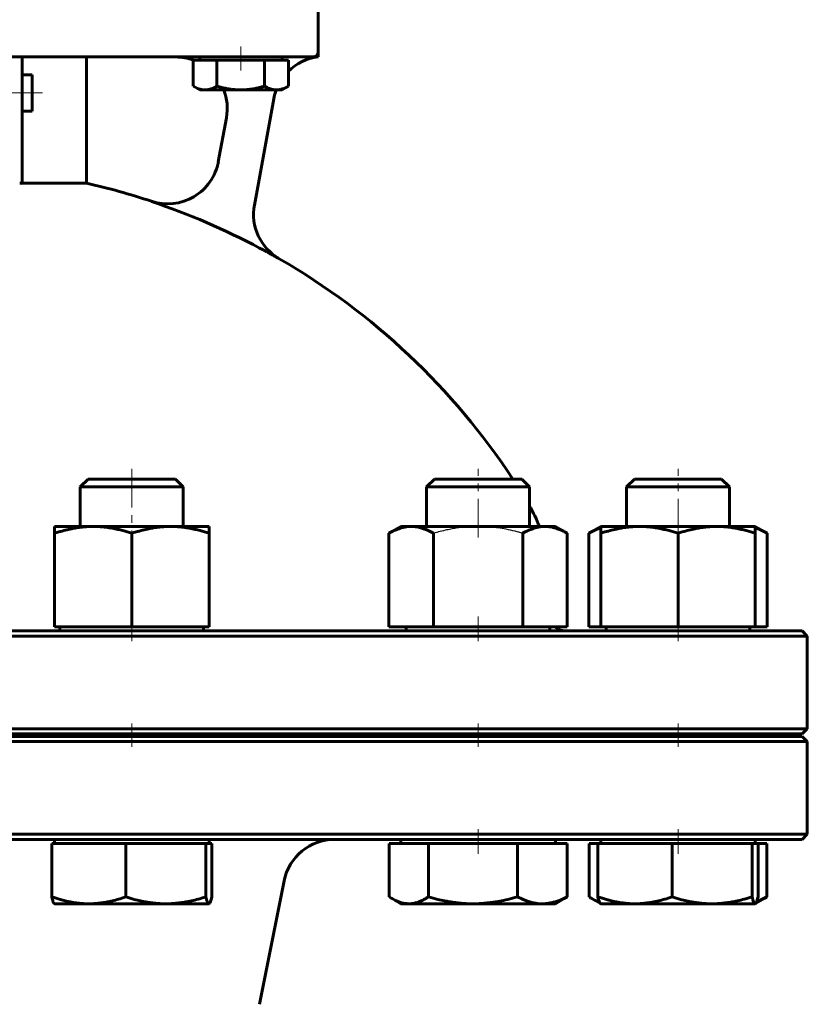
# Model space of a CAD drawing. Header units: millimetres. Extents: x -250 to 250, y -472 to 475.
# Tile 3 of 4: x 17 to 170, y -97 to 94. Entities that reach past the tile are written whole.
import ezdxf

# ---------------------------------------------------------------- set-up
doc = ezdxf.new("R2010")
doc.units = ezdxf.units.MM
for name, pattern in [('K5LT-1', [0]), ('K5LT_AXLED', [12, 7.5, -1.5, 1.5, -1.5]), ('K5LT_BASIC', [0])]:
    doc.linetypes.add(name, pattern=pattern)
doc.layers.add('Системный слой (1)', color=7, linetype='Continuous', true_color=0x6c6c6c)

# ---------------------------------------------------------------- blocks, each defined once
blk = doc.blocks.new('U0')
at = {"layer": 'Системный слой (1)', "color": 143, "linetype": 'K5LT_BASIC', "lineweight": 60, "true_color": 0x33acca}
for p, q in [((-169, -44.5), (0, -44.5)), ((0, -44.5), (169, -44.5))]:
    blk.add_line(p, q, dxfattribs=at)
blk = doc.blocks.new('U1')
at = {"layer": 'Системный слой (1)', "color": 143, "linetype": 'K5LT_BASIC', "lineweight": 60, "true_color": 0x33acca}
for p, q in [((19.5, 83.5), (19.5, 80)), ((19.5, 80), (19.5, 76.5))]:
    blk.add_line(p, q, dxfattribs=at)
blk = doc.blocks.new('U10')
at = {"layer": 'Системный слой (1)', "color": 143, "linetype": 'K5LT_BASIC', "lineweight": 60, "true_color": 0x33acca}
for p, q in [((-169, -65), (0, -65)), ((0, -65), (169, -65))]:
    blk.add_line(p, q, dxfattribs=at)
blk = doc.blocks.new('U11')
at = {"layer": 'Системный слой (1)', "color": 143, "linetype": 'K5LT_BASIC', "lineweight": 60, "true_color": 0x33acca}
for p, q in [((0, -24.5), (-169, -24.5)), ((169, -24.5), (0, -24.5))]:
    blk.add_line(p, q, dxfattribs=at)
blk = doc.blocks.new('U12')
at = {"layer": 'Системный слой (1)', "color": 143, "linetype": 'K5LT_BASIC', "lineweight": 60, "true_color": 0x33acca}
for start, end in [(102.8395, 108.4097), (71.5903, 77.1605), (119.982, 146.6923), (33.3077, 60.018)]:
    blk.add_arc((0, -69.13), 135, start, end, dxfattribs=at)
blk = doc.blocks.new('U15')
at = {"layer": 'Системный слой (1)', "color": 143, "linetype": 'K5LT_BASIC', "lineweight": 60, "true_color": 0x33acca}
for p, q in [((0, -45), (-169, -45)), ((169, -45), (0, -45))]:
    blk.add_line(p, q, dxfattribs=at)
blk = doc.blocks.new('U22')
at = {"layer": 'Системный слой (1)', "color": 143, "linetype": 'K5LT_BASIC', "lineweight": 60, "true_color": 0x33acca}
for start, end in [(70.0499, 90), (349.6441, 21.0996)]:
    blk.add_arc((47.36, 77), 10, start, end, dxfattribs=at)
blk = doc.blocks.new('U23')
at = {"layer": 'Системный слой (1)', "color": 143, "linetype": 'K5LT_BASIC', "lineweight": 60, "true_color": 0x33acca}
for start, end in [(97.0495, 134.3455), (159.364, 169.6441)]:
    blk.add_arc((76.23, 77.08), 10, start, end, dxfattribs=at)
blk = doc.blocks.new('U25')
at = {"layer": 'Системный слой (1)', "color": 143, "linetype": 'K5LT_BASIC', "lineweight": 60, "true_color": 0x33acca}
for p, q in [((160.83, -76.78), (161.49, -76.49)), ((161.49, -76.49), (162.17, -76.16)), ((160.2, -77.01), (160.83, -76.78))]:
    blk.add_line(p, q, dxfattribs=at)
blk = doc.blocks.new('U27')
at = {"layer": 'Системный слой (1)', "color": 143, "linetype": 'K5LT_BASIC', "lineweight": 60, "true_color": 0x33acca}
for p, q in [((101.36, 5), (97.6, 5)), ((114.53, 5), (101.36, 5))]:
    blk.add_line(p, q, dxfattribs=at)
blk = doc.blocks.new('U29')
at = {"layer": 'Системный слой (1)', "color": 143, "linetype": 'K5LT_BASIC', "lineweight": 60, "true_color": 0x33acca}
for p, q in [((127.61, -76.16), (127.8, -76.28)), ((127.8, -76.28), (127.99, -76.4)), ((127.99, -76.4), (128.17, -76.51)), ((128.17, -76.51), (128.68, -76.78)), ((128.68, -76.78), (129.17, -77.01)), ((129.17, -77.01), (129.66, -77.19))]:
    blk.add_line(p, q, dxfattribs=at)
blk = doc.blocks.new('U31')
at = {"layer": 'Системный слой (1)', "color": 143, "linetype": 'K5LT_BASIC', "lineweight": 60, "true_color": 0x33acca}
for p, q in [((144.33, 5), (136.42, 5)), ((153.36, 5), (144.33, 5))]:
    blk.add_line(p, q, dxfattribs=at)
blk = doc.blocks.new('U32')
at = {"layer": 'Системный слой (1)', "color": 143, "linetype": 'K5LT_BASIC', "lineweight": 60, "true_color": 0x33acca}
for p, q in [((160.19, -77.04), (160.36, -76.46)), ((160.36, -76.46), (160.43, -76.16)), ((159.86, -77.5), (159.88, -77.5)), ((159.88, -77.5), (159.9, -77.49)), ((159.9, -77.49), (159.92, -77.48)), ((159.92, -77.48), (160.02, -77.38)), ((160.02, -77.38), (160.19, -77.04))]:
    blk.add_line(p, q, dxfattribs=at)
blk = doc.blocks.new('U34')
at = {"layer": 'Системный слой (1)', "color": 143, "linetype": 'K5LT_BASIC', "lineweight": 60, "true_color": 0x33acca}
for p, q in [((50.76, 81.31), (50.79, 81.3)), ((50.79, 81.3), (51.59, 80.9)), ((51.59, 80.9), (52.33, 80.68)), ((52.33, 80.68), (53.05, 80.6))]:
    blk.add_line(p, q, dxfattribs=at)
blk = doc.blocks.new('U39')
at = {"layer": 'Системный слой (1)', "color": 143, "linetype": 'K5LT_BASIC', "lineweight": 60, "true_color": 0x33acca}
for p, q in [((160.63, -4.76), (159.89, -4.51)), ((161.4, -5.11), (160.63, -4.76)), ((162.21, -5.54), (161.4, -5.11))]:
    blk.add_line(p, q, dxfattribs=at)
blk = doc.blocks.new('U40')
at = {"layer": 'Системный слой (1)', "color": 143, "linetype": 'K5LT_BASIC', "lineweight": 60, "true_color": 0x33acca}
for p, q in [((88.78, -76.16), (88.98, -76.28)), ((88.98, -76.28), (89.16, -76.4)), ((89.16, -76.4), (89.35, -76.51)), ((89.35, -76.51), (90.05, -76.88)), ((90.05, -76.88), (91.14, -77.29)), ((91.14, -77.29), (92.2, -77.48)), ((92.2, -77.48), (92.61, -77.5))]:
    blk.add_line(p, q, dxfattribs=at)
blk = doc.blocks.new('U41')
at = {"layer": 'Системный слой (1)', "color": 143, "linetype": 'K5LT_BASIC', "lineweight": 60, "true_color": 0x33acca}
for p, q in [((31.23, 5), (30.36, 5)), ((47.29, 5), (31.23, 5))]:
    blk.add_line(p, q, dxfattribs=at)
blk = doc.blocks.new('U43')
at = {"layer": 'Системный слой (1)', "color": 143, "linetype": 'K5LT_BASIC', "lineweight": 60, "true_color": 0x33acca}
for p, q in [((54.12, -77.04), (54.29, -76.46)), ((54.29, -76.46), (54.37, -76.16)), ((53.79, -77.5), (53.81, -77.5)), ((53.81, -77.5), (53.83, -77.49)), ((53.83, -77.49), (53.86, -77.48)), ((53.86, -77.48), (53.95, -77.38)), ((53.95, -77.38), (54.12, -77.04))]:
    blk.add_line(p, q, dxfattribs=at)
blk = doc.blocks.new('U44')
at = {"layer": 'Системный слой (1)', "color": 143, "linetype": 'K5LT_BASIC', "lineweight": 60, "true_color": 0x33acca}
for p, q in [((128.38, -5.11), (127.57, -5.54)), ((129.15, -4.76), (128.38, -5.11)), ((129.89, -4.51), (129.15, -4.76))]:
    blk.add_line(p, q, dxfattribs=at)

msp = doc.modelspace()

# ---------------------------------------------------------------- linework, layer by layer
at = {"layer": 'Системный слой (1)', "color": 143, "linetype": 'K5LT_BASIC', "lineweight": 60, "true_color": 0x33acca}
for p, q in [((75, 88), (75, 97)), ((75, 87), (75, 88)), ((10, 87), (17.5, 87)), ((17.5, 87), (25, 87)), ((17.5, 87), (17.5, 73.84)), ((25, 87), (35.95, 87)), ((30, 62.49), (30, 87)), ((35.95, 87), (65, 87)), ((50.76, 86.4), (53.05, 86.4)), ((50.76, 86.4), (50.76, 81.31)), ((52, 86.4), (52, 87)), ((53.05, 86.4), (55.33, 86.4)), ((55.33, 86.4), (59.95, 86.4)), ((55.33, 86.4), (55.33, 81.31)), ((59.95, 86.4), (64.57, 86.4)), ((64.57, 86.4), (64.57, 81.31)), ((64.57, 86.4), (66.9, 86.4)), ((65, 87), (74, 87)), ((66.9, 86.4), (69.24, 86.4)), ((68, 86.4), (68, 87)), ((69.24, 86.4), (69.24, 81.31)), ((17.5, 83.5), (19.5, 83.5)), ((52, 80.6), (50.79, 81.3)), ((53.05, 80.6), (52, 80.6)), ((59.95, 80.6), (53.05, 80.6)), ((66.9, 80.6), (59.95, 80.6)), ((68, 80.6), (66.9, 80.6)), ((68, 80.6), (69.21, 81.3)), ((69.24, 81.31), (69.21, 81.3)), ((62.62, 58.24), (66.39, 78.87)), ((17.5, 76.5), (19.5, 76.5)), ((57.19, 75.2), (55.62, 66.61)), ((17.5, 73.84), (17.5, 62.45)), ((30, 62.49), (17.5, 62.49)), ((67.46, 47.78), (67.46, 47.8)), ((30.36, 5), (28.82, 3.47)), ((47.29, 5), (48.82, 3.47)), ((97.6, 5), (96.07, 3.47)), ((114.53, 5), (116.07, 3.47)), ((136.42, 5), (134.89, 3.47)), ((153.36, 5), (154.89, 3.47)), ((28.82, -4.2), (28.82, 3.47)), ((28.82, 3.47), (29.85, 3.47)), ((29.85, 3.47), (48.82, 3.47)), ((48.82, -4.2), (48.82, 3.47)), ((96.07, 3.47), (100.5, 3.47)), ((96.07, -4.2), (96.07, 3.47)), ((100.5, 3.47), (116.07, 3.47)), ((116.07, -4.2), (116.07, 3.47)), ((134.89, 3.47), (144.22, 3.47)), ((134.89, -4.2), (134.89, 3.47)), ((144.22, 3.47), (154.89, 3.47)), ((154.89, -4.2), (154.89, 3.47)), ((23.82, -4.2), (31.32, -4.2)), ((23.82, -5.54), (23.82, -4.2)), ((23.82, -23.7), (23.82, -5.54)), ((31.32, -4.2), (46.32, -4.2)), ((38.82, -23.7), (38.82, -5.54)), ((46.32, -4.2), (53.82, -4.2)), ((53.82, -4.2), (53.82, -5.54)), ((53.82, -23.7), (53.82, -5.54)), ((91.07, -4.2), (88.75, -5.54)), ((88.75, -23.7), (88.75, -5.54)), ((91.07, -4.2), (93.08, -4.2)), ((93.08, -4.2), (106.07, -4.2)), ((97.41, -23.7), (97.41, -5.54)), ((106.07, -4.2), (119.06, -4.2)), ((114.73, -23.7), (114.73, -5.54)), ((119.06, -4.2), (121.07, -4.2)), ((121.07, -4.2), (123.39, -5.54)), ((123.39, -23.7), (123.39, -5.54)), ((129.89, -4.2), (127.57, -5.54)), ((127.57, -23.7), (127.57, -5.54)), ((129.89, -5.54), (129.89, -4.2)), ((129.89, -4.2), (137.39, -4.2)), ((129.89, -23.7), (129.89, -5.54)), ((137.39, -4.2), (152.39, -4.2)), ((144.89, -23.7), (144.89, -5.54)), ((152.39, -4.2), (159.89, -4.2)), ((159.89, -4.2), (159.89, -5.54)), ((159.89, -4.2), (162.21, -5.54)), ((159.89, -23.7), (159.89, -5.54)), ((162.21, -23.7), (162.21, -5.54)), ((23.82, -23.7), (38.82, -23.7)), ((24.87, -24.5), (24.87, -23.7)), ((38.82, -23.7), (53.82, -23.7)), ((52.77, -24.5), (52.77, -23.7)), ((88.75, -23.7), (97.41, -23.7)), ((92.12, -24.5), (92.12, -23.7)), ((97.41, -23.7), (114.73, -23.7)), ((114.73, -23.7), (123.39, -23.7)), ((120.02, -24.5), (120.02, -23.7)), ((127.57, -23.7), (129.89, -23.7)), ((129.89, -23.7), (144.89, -23.7)), ((130.94, -24.5), (130.94, -23.7)), ((144.89, -23.7), (159.89, -23.7)), ((158.84, -24.5), (158.84, -23.7)), ((159.89, -23.7), (162.21, -23.7)), ((169, -24.5), (170, -25.5)), ((0, -25.5), (170, -25.5)), ((170, -43.5), (170, -25.5)), ((170, -43.5), (0, -43.5)), ((169, -44.5), (170, -43.5)), ((28.82, -45), (28.82, -44.5)), ((48.82, -45), (48.82, -44.5)), ((96.07, -45), (96.07, -44.5)), ((116.07, -45), (116.07, -44.5)), ((120, -45), (120, -44.5)), ((134.89, -45), (134.89, -44.5)), ((154.89, -45), (154.89, -44.5)), ((169, -45), (170, -46)), ((0, -46), (170, -46)), ((170, -64), (170, -46)), ((170, -64), (0, -64)), ((23.82, -65.8), (23.82, -65)), ((53.82, -65.8), (53.82, -65)), ((91.07, -65.8), (91.07, -65)), ((121.07, -65.8), (121.07, -65)), ((129.89, -65.8), (129.89, -65)), ((159.89, -65.8), (159.89, -65)), ((169, -65), (170, -64)), ((23.28, -65.8), (30.48, -65.8)), ((23.28, -65.8), (23.28, -76.16)), ((30.48, -65.8), (37.67, -65.8)), ((37.67, -65.8), (37.67, -76.16)), ((37.67, -65.8), (45.44, -65.8)), ((45.44, -65.8), (53.21, -65.8)), ((53.21, -65.8), (53.79, -65.8)), ((53.21, -65.8), (53.21, -76.16)), ((53.79, -65.8), (54.37, -65.8)), ((54.37, -65.8), (54.37, -76.16)), ((88.78, -65.8), (88.78, -76.16)), ((88.78, -65.8), (92.61, -65.8)), ((92.61, -65.8), (96.43, -65.8)), ((96.43, -65.8), (96.43, -76.16)), ((96.43, -65.8), (105.07, -65.8)), ((105.07, -65.8), (113.71, -65.8)), ((113.71, -65.8), (118.53, -65.8)), ((113.71, -65.8), (113.71, -76.16)), ((118.53, -65.8), (123.35, -65.8)), ((123.35, -65.8), (123.35, -76.16)), ((127.61, -65.8), (127.61, -76.16)), ((127.61, -65.8), (129.35, -65.8)), ((129.35, -65.8), (129.35, -76.16)), ((129.35, -65.8), (136.54, -65.8)), ((136.54, -65.8), (143.74, -65.8)), ((143.74, -65.8), (143.74, -76.16)), ((143.74, -65.8), (151.51, -65.8)), ((151.51, -65.8), (159.28, -65.8)), ((159.28, -65.8), (159.86, -65.8)), ((159.28, -65.8), (159.28, -76.16)), ((159.86, -65.8), (160.43, -65.8)), ((160.43, -65.8), (160.43, -76.16)), ((160.43, -65.8), (162.17, -65.8)), ((162.17, -65.8), (162.17, -76.16)), ((63.59, -97.03), (68.39, -73.04)), ((23.82, -77.5), (23.79, -77.48)), ((30.48, -77.5), (23.82, -77.5)), ((45.44, -77.5), (30.48, -77.5)), ((53.79, -77.5), (45.44, -77.5)), ((53.82, -77.5), (53.79, -77.5)), ((53.82, -77.5), (53.86, -77.48)), ((91.07, -77.5), (89.35, -76.51)), ((92.61, -77.5), (91.07, -77.5)), ((105.07, -77.5), (92.61, -77.5)), ((118.53, -77.5), (105.07, -77.5)), ((121.07, -77.5), (118.53, -77.5)), ((121.07, -77.5), (122.78, -76.51)), ((121.07, -77.5), (121.1, -77.48)), ((129.86, -77.48), (128.17, -76.51)), ((129.89, -77.5), (129.86, -77.48)), ((136.54, -77.5), (129.89, -77.5)), ((151.51, -77.5), (136.54, -77.5)), ((159.86, -77.5), (151.51, -77.5)), ((159.89, -77.5), (159.86, -77.5)), ((159.89, -77.5), (159.92, -77.48)), ((159.92, -77.48), (161.61, -76.51))]:
    msp.add_line(p, q, dxfattribs=at)
at = {"layer": 'Системный слой (1)', "color": 30, "linetype": 'K5LT_AXLED', "lineweight": 18, "true_color": 0xff8000}
for p, q in [((60, 84.4), (60, 89)), ((15.5, 80), (21.5, 80)), ((38.82, 7), (38.82, -6.35)), ((106.07, -6.35), (106.07, 7)), ((144.89, -6.35), (144.89, 7)), ((38.82, -21.7), (38.82, -26.5)), ((106.07, -26.5), (106.07, -21.7)), ((144.89, -26.5), (144.89, -21.7)), ((38.82, -42.5), (38.82, -47)), ((106.07, -47), (106.07, -42.5)), ((144.89, -47), (144.89, -42.5)), ((106.07, -67.8), (106.07, -63)), ((144.89, -67.8), (144.89, -63))]:
    msp.add_line(p, q, dxfattribs=at)
at = {"layer": 'Системный слой (1)', "color": 143, "linetype": 'K5LT_BASIC', "lineweight": 60, "true_color": 0x33acca}
for centre, radius, start, end in [((74, 88), 1, 270, 0), ((45.79, 68.45), 10, 251.5903, 349.6441), ((0, -69.13), 134.95, 61.8717, 71.5875), ((72.46, 56.46), 10, 169.6441, 240.018), ((90, -15.05), 30, 21.2026, 29.6727), ((123, -21.5), 3, 227.1666, 270), ((78.2, -75), 10, 90, 168.6901)]:
    msp.add_arc(centre, radius, start, end, dxfattribs=at)
msp.add_ellipse((0, 22.37), major_axis=(-86.04, 0), ratio=0.475741, start_param=4.507563, end_param=4.512943, dxfattribs=at)
for points, knots in [([(53.05, 80.6), (53.15, 80.6), (53.36, 80.61), (53.66, 80.65), (53.95, 80.71), (54.27, 80.81), (54.63, 80.95), (55, 81.13), (55.24, 81.26), (55.33, 81.31)], [0, 0, 0, 0, 1.481003, 2.862672, 4.151284, 5.363168, 7.112766, 8.832682, 10, 10, 10, 10]), ([(55.33, 81.31), (55.68, 81.22), (56.32, 81.05), (57.21, 80.86), (58, 80.73), (58.76, 80.64), (59.4, 80.61), (59.81, 80.6), (59.95, 80.6)], [0, 0, 0, 0, 1.805686, 3.518388, 5.104019, 6.517599, 8.109369, 9, 9, 9, 9]), ([(59.95, 80.6), (60.16, 80.6), (60.57, 80.61), (61.19, 80.65), (61.77, 80.71), (62.42, 80.81), (63.16, 80.95), (63.9, 81.13), (64.38, 81.26), (64.57, 81.31)], [0, 0, 0, 0, 1.481003, 2.862672, 4.151284, 5.363168, 7.112766, 8.832682, 10, 10, 10, 10]), ([(64.57, 81.31), (64.74, 81.22), (65.07, 81.05), (65.52, 80.86), (65.92, 80.73), (66.3, 80.64), (66.62, 80.61), (66.83, 80.6), (66.9, 80.6)], [0, 0, 0, 0, 1.805686, 3.518388, 5.104019, 6.517599, 8.109369, 9, 9, 9, 9]), ([(66.9, 80.6), (67.01, 80.6), (67.22, 80.61), (67.53, 80.65), (67.82, 80.71), (68.15, 80.81), (68.52, 80.95), (68.9, 81.13), (69.14, 81.26), (69.24, 81.31)], [0, 0, 0, 0, 1.481003, 2.862672, 4.151284, 5.363168, 7.112766, 8.832682, 10, 10, 10, 10]), ([(67.46, 47.78), (67.31, 47.86), (67.04, 48.01), (66.7, 48.2), (66.49, 48.32), (66.29, 48.44), (66.02, 48.58), (65.65, 48.79), (65.34, 48.96), (65.14, 49.07), (64.99, 49.15), (64.85, 49.22), (64.64, 49.34), (64.44, 49.45), (64.23, 49.56), (63.97, 49.7), (63.78, 49.8), (63.62, 49.88)], [0, 0, 0, 0, 2.184695, 3.892004, 4.849671, 5.211616, 6.834814, 8.675886, 10.612087, 11.102865, 11.592739, 12.566319, 13.048452, 14.466233, 15.384678, 15.831877, 18, 18, 18, 18]), ([(31.32, -4.2), (30.95, -4.2), (30.24, -4.22), (29.16, -4.31), (28.14, -4.45), (27.06, -4.65), (25.93, -4.91), (24.82, -5.22), (24.1, -5.45), (23.82, -5.54)], [0, 0, 0, 0, 1.531877, 2.96538, 4.517334, 5.759188, 7.359789, 9.000657, 10, 10, 10, 10]), ([(38.82, -5.54), (38.22, -5.34), (37.3, -5.06), (36.23, -4.79), (35.56, -4.65), (35.01, -4.54), (34.43, -4.44), (33.66, -4.33), (32.76, -4.24), (31.93, -4.2), (31.45, -4.2), (31.32, -4.2)], [0, 0, 0, 0, 2.602595, 4.124625, 5.0353, 5.797479, 6.818312, 7.848264, 9.612839, 11.34935, 12, 12, 12, 12]), ([(46.32, -4.2), (45.95, -4.2), (45.24, -4.22), (44.16, -4.31), (43.14, -4.45), (42.06, -4.65), (40.93, -4.91), (39.82, -5.22), (39.1, -5.45), (38.82, -5.54)], [0, 0, 0, 0, 1.531877, 2.96538, 4.517334, 5.759188, 7.359789, 9.000657, 10, 10, 10, 10]), ([(53.82, -5.54), (53.22, -5.34), (52.3, -5.06), (51.23, -4.79), (50.56, -4.65), (50.01, -4.54), (49.43, -4.44), (48.66, -4.33), (47.76, -4.24), (46.93, -4.2), (46.45, -4.2), (46.32, -4.2)], [0, 0, 0, 0, 2.602595, 4.124625, 5.0353, 5.797479, 6.818312, 7.848264, 9.612839, 11.34935, 12, 12, 12, 12]), ([(93.08, -4.2), (92.86, -4.2), (92.45, -4.22), (91.83, -4.31), (91.24, -4.45), (90.62, -4.65), (89.96, -4.91), (89.32, -5.22), (88.91, -5.45), (88.75, -5.54)], [0, 0, 0, 0, 1.531877, 2.96538, 4.517334, 5.759188, 7.359789, 9.000657, 10, 10, 10, 10]), ([(97.41, -5.54), (97.06, -5.34), (96.53, -5.06), (95.91, -4.79), (95.52, -4.65), (95.2, -4.54), (94.87, -4.44), (94.43, -4.33), (93.9, -4.24), (93.43, -4.2), (93.15, -4.2), (93.08, -4.2)], [0, 0, 0, 0, 2.602595, 4.124625, 5.0353, 5.797479, 6.818312, 7.848264, 9.612839, 11.34935, 12, 12, 12, 12]), ([(119.06, -4.2), (118.84, -4.2), (118.43, -4.22), (117.81, -4.31), (117.22, -4.45), (116.6, -4.65), (115.95, -4.91), (115.3, -5.22), (114.89, -5.45), (114.73, -5.54)], [0, 0, 0, 0, 1.531877, 2.96538, 4.517334, 5.759188, 7.359789, 9.000657, 10, 10, 10, 10]), ([(123.39, -5.54), (123.04, -5.34), (122.51, -5.06), (121.89, -4.79), (121.5, -4.65), (121.18, -4.54), (120.85, -4.44), (120.41, -4.33), (119.89, -4.24), (119.41, -4.2), (119.13, -4.2), (119.06, -4.2)], [0, 0, 0, 0, 2.602595, 4.124625, 5.0353, 5.797479, 6.818312, 7.848264, 9.612839, 11.34935, 12, 12, 12, 12]), ([(137.39, -4.2), (137.02, -4.2), (136.31, -4.22), (135.23, -4.31), (134.21, -4.45), (133.13, -4.65), (132, -4.91), (130.89, -5.22), (130.17, -5.45), (129.89, -5.54)], [0, 0, 0, 0, 1.531877, 2.96538, 4.517334, 5.759188, 7.359789, 9.000657, 10, 10, 10, 10]), ([(144.89, -5.54), (144.29, -5.34), (143.37, -5.06), (142.29, -4.79), (141.63, -4.65), (141.07, -4.54), (140.5, -4.44), (139.73, -4.33), (138.83, -4.24), (138, -4.2), (137.52, -4.2), (137.39, -4.2)], [0, 0, 0, 0, 2.602595, 4.124625, 5.0353, 5.797479, 6.818312, 7.848264, 9.612839, 11.34935, 12, 12, 12, 12]), ([(152.39, -4.2), (152.02, -4.2), (151.31, -4.22), (150.23, -4.31), (149.21, -4.45), (148.13, -4.65), (147, -4.91), (145.89, -5.22), (145.17, -5.45), (144.89, -5.54)], [0, 0, 0, 0, 1.531877, 2.96538, 4.517334, 5.759188, 7.359789, 9.000657, 10, 10, 10, 10]), ([(159.89, -5.54), (159.29, -5.34), (158.37, -5.06), (157.29, -4.79), (156.63, -4.65), (156.07, -4.54), (155.5, -4.44), (154.73, -4.33), (153.83, -4.24), (153, -4.2), (152.52, -4.2), (152.39, -4.2)], [0, 0, 0, 0, 2.602595, 4.124625, 5.0353, 5.797479, 6.818312, 7.848264, 9.612839, 11.34935, 12, 12, 12, 12]), ([(23.79, -77.48), (23.76, -77.46), (23.69, -77.4), (23.6, -77.23), (23.51, -77), (23.41, -76.67), (23.33, -76.37), (23.28, -76.16)], [0, 0, 0, 0, 1.610698, 3.217204, 4.537305, 5.979018, 8, 8, 8, 8]), ([(23.28, -76.16), (23.86, -76.36), (24.74, -76.64), (25.77, -76.91), (26.41, -77.05), (26.94, -77.16), (27.49, -77.26), (28.23, -77.37), (29.1, -77.46), (29.89, -77.5), (30.35, -77.5), (30.48, -77.5)], [0, 0, 0, 0, 2.602595, 4.124625, 5.0353, 5.797479, 6.818312, 7.848264, 9.612839, 11.34935, 12, 12, 12, 12]), ([(30.48, -77.5), (30.83, -77.5), (31.51, -77.48), (32.55, -77.39), (33.53, -77.25), (34.56, -77.05), (35.65, -76.79), (36.71, -76.48), (37.41, -76.25), (37.67, -76.16)], [0, 0, 0, 0, 1.531877, 2.96538, 4.517334, 5.759188, 7.359789, 9.000657, 10, 10, 10, 10]), ([(37.67, -76.16), (38.23, -76.34), (39.19, -76.62), (40.3, -76.9), (41.05, -77.05), (41.63, -77.16), (42.22, -77.26), (43.02, -77.37), (43.96, -77.46), (44.81, -77.5), (45.31, -77.5), (45.44, -77.5)], [0, 0, 0, 0, 2.331134, 4.124625, 5.0353, 5.797479, 6.818312, 7.848264, 9.612839, 11.34935, 12, 12, 12, 12]), ([(45.44, -77.5), (45.83, -77.5), (46.56, -77.48), (47.68, -77.39), (48.74, -77.25), (49.86, -77.05), (51.03, -76.79), (52.18, -76.48), (52.93, -76.25), (53.21, -76.16)], [0, 0, 0, 0, 1.531877, 2.96538, 4.517334, 5.759188, 7.359789, 9.000657, 10, 10, 10, 10]), ([(53.21, -76.16), (53.26, -76.36), (53.33, -76.64), (53.41, -76.91), (53.46, -77.05), (53.51, -77.16), (53.55, -77.26), (53.61, -77.37), (53.68, -77.46), (53.74, -77.5), (53.78, -77.5), (53.79, -77.5)], [0, 0, 0, 0, 2.602595, 4.124625, 5.0353, 5.797479, 6.818312, 7.848264, 9.612839, 11.34935, 12, 12, 12, 12]), ([(92.61, -77.5), (92.79, -77.5), (93.16, -77.48), (93.71, -77.39), (94.23, -77.25), (94.78, -77.05), (95.35, -76.79), (95.92, -76.48), (96.29, -76.25), (96.43, -76.16)], [0, 0, 0, 0, 1.531877, 2.96538, 4.517334, 5.759188, 7.359789, 9.000657, 10, 10, 10, 10]), ([(96.43, -76.16), (97.05, -76.34), (98.11, -76.62), (99.35, -76.9), (100.19, -77.05), (100.83, -77.16), (101.49, -77.26), (102.37, -77.37), (103.41, -77.46), (104.37, -77.5), (104.92, -77.5), (105.07, -77.5)], [0, 0, 0, 0, 2.331134, 4.124625, 5.0353, 5.797479, 6.818312, 7.848264, 9.612839, 11.34935, 12, 12, 12, 12]), ([(105.07, -77.5), (105.49, -77.5), (106.31, -77.48), (107.56, -77.39), (108.65, -77.26), (109.8, -77.09), (111.09, -76.84), (112.46, -76.51), (113.39, -76.25), (113.71, -76.16)], [0, 0, 0, 0, 1.531877, 2.96538, 4.517334, 5.445931, 7.035335, 9.000657, 10, 10, 10, 10]), ([(113.71, -76.16), (114.1, -76.36), (114.69, -76.64), (115.38, -76.91), (115.81, -77.05), (116.16, -77.16), (116.53, -77.26), (117.03, -77.37), (117.61, -77.46), (118.14, -77.5), (118.45, -77.5), (118.53, -77.5)], [0, 0, 0, 0, 2.602595, 4.124625, 5.0353, 5.797479, 6.818312, 7.848264, 9.612839, 11.34935, 12, 12, 12, 12]), ([(118.53, -77.5), (118.77, -77.5), (119.22, -77.48), (119.92, -77.39), (120.57, -77.25), (121.27, -77.05), (121.99, -76.79), (122.71, -76.48), (123.17, -76.25), (123.35, -76.16)], [0, 0, 0, 0, 1.531877, 2.96538, 4.517334, 5.759188, 7.359789, 9.000657, 10, 10, 10, 10]), ([(129.35, -76.16), (129.93, -76.36), (130.81, -76.64), (131.84, -76.91), (132.48, -77.05), (133.01, -77.16), (133.56, -77.26), (134.3, -77.37), (135.16, -77.46), (135.96, -77.5), (136.42, -77.5), (136.54, -77.5)], [0, 0, 0, 0, 2.602595, 4.124625, 5.0353, 5.797479, 6.818312, 7.848264, 9.612839, 11.34935, 12, 12, 12, 12]), ([(129.86, -77.48), (129.82, -77.46), (129.76, -77.4), (129.67, -77.23), (129.57, -77), (129.47, -76.67), (129.39, -76.37), (129.35, -76.16)], [0, 0, 0, 0, 1.610698, 3.217204, 4.537305, 5.979018, 8, 8, 8, 8]), ([(136.54, -77.5), (136.9, -77.5), (137.58, -77.48), (138.61, -77.39), (139.59, -77.25), (140.63, -77.05), (141.71, -76.79), (142.78, -76.48), (143.47, -76.25), (143.74, -76.16)], [0, 0, 0, 0, 1.531877, 2.96538, 4.517334, 5.759188, 7.359789, 9.000657, 10, 10, 10, 10]), ([(143.74, -76.16), (144.3, -76.34), (145.25, -76.62), (146.37, -76.9), (147.12, -77.05), (147.69, -77.16), (148.29, -77.26), (149.08, -77.37), (150.02, -77.46), (150.88, -77.5), (151.37, -77.5), (151.51, -77.5)], [0, 0, 0, 0, 2.331134, 4.124625, 5.0353, 5.797479, 6.818312, 7.848264, 9.612839, 11.34935, 12, 12, 12, 12]), ([(151.51, -77.5), (151.89, -77.5), (152.63, -77.48), (153.75, -77.39), (154.8, -77.25), (155.92, -77.05), (157.09, -76.79), (158.25, -76.48), (158.99, -76.25), (159.28, -76.16)], [0, 0, 0, 0, 1.531877, 2.96538, 4.517334, 5.759188, 7.359789, 9.000657, 10, 10, 10, 10]), ([(159.28, -76.16), (159.33, -76.36), (159.4, -76.64), (159.48, -76.91), (159.53, -77.05), (159.57, -77.16), (159.62, -77.26), (159.68, -77.37), (159.75, -77.46), (159.81, -77.5), (159.85, -77.5), (159.86, -77.5)], [0, 0, 0, 0, 2.602595, 4.124625, 5.0353, 5.797479, 6.818312, 7.848264, 9.612839, 11.34935, 12, 12, 12, 12])]:
    msp.add_open_spline(points, degree=3, knots=knots, dxfattribs=at)
at = {"layer": 'Системный слой (1)', "color": 7, "linetype": 'K5LT-1'}
for points, knots in [([(42.63, 58.91), (42.77, 58.86), (43.06, 58.78), (43.42, 58.68), (43.71, 58.62), (43.89, 58.58), (44.03, 58.56), (44.18, 58.53), (44.35, 58.5), (44.54, 58.48), (44.92, 58.43), (45.33, 58.41), (45.76, 58.4), (46.04, 58.4), (46.31, 58.41), (46.57, 58.43), (46.82, 58.45), (47.14, 58.49), (47.5, 58.55), (47.83, 58.61), (48.08, 58.67), (48.27, 58.71), (48.49, 58.77), (48.75, 58.85), (49.01, 58.93), (49.25, 59.02), (49.67, 59.18), (50.07, 59.36), (50.45, 59.56), (50.7, 59.69), (50.97, 59.85), (51.25, 60.02), (51.44, 60.15), (51.59, 60.26), (51.72, 60.36), (51.9, 60.48), (52.1, 60.65), (52.31, 60.82), (52.53, 61.02), (52.78, 61.25), (53.05, 61.53), (53.3, 61.8), (53.48, 62.02), (53.66, 62.24), (53.85, 62.49), (54.04, 62.75), (54.17, 62.95), (54.27, 63.1), (54.36, 63.26), (54.52, 63.53), (54.69, 63.85), (54.85, 64.19), (54.99, 64.48), (55.13, 64.84), (55.25, 65.18), (55.34, 65.45), (55.42, 65.72), (55.5, 66.02), (55.57, 66.33), (55.61, 66.52), (55.62, 66.61)], [2.828509, 2.828509, 2.828509, 2.828509, 2.870457, 2.912405, 2.934231, 2.956057, 2.96697, 2.977883, 2.999709, 3.017455, 3.0352, 3.106182, 3.131334, 3.156487, 3.18164, 3.206792, 3.229109, 3.251425, 3.296058, 3.333256, 3.351855, 3.370454, 3.390307, 3.418236, 3.446164, 3.467869, 3.489573, 3.568986, 3.588839, 3.608692, 3.648399, 3.676573, 3.704747, 3.717171, 3.729595, 3.754444, 3.779293, 3.804141, 3.832007, 3.859872, 3.899579, 3.939287, 3.95914, 3.978994, 4.018701, 4.046878, 4.075056, 4.088139, 4.101221, 4.127387, 4.179718, 4.204951, 4.230184, 4.269891, 4.309599, 4.329453, 4.349307, 4.389015, 4.416289, 4.443564, 4.443564, 4.443564, 4.443564]), ([(106.07, -4.2), (105.98, -4.2), (105.81, -4.2), (105.57, -4.2), (105.32, -4.21), (104.99, -4.22), (104.57, -4.24), (103.91, -4.29), (103.08, -4.36), (102.07, -4.5), (101.04, -4.67), (99.93, -4.89), (98.73, -5.17), (97.85, -5.41), (97.41, -5.54)], [0.8785646, 0.8785646, 0.8785646, 0.8785646, 0.9048894, 0.9312143, 0.9575391, 0.983864, 1.0365137, 1.0891634, 1.1944628, 1.2997621, 1.4057341, 1.5117061, 1.6344176, 1.7571292, 1.7571292, 1.7571292, 1.7571292]), ([(114.73, -5.54), (114.23, -5.4), (113.14, -5.1), (111.54, -4.74), (110.1, -4.5), (108.87, -4.34), (108.03, -4.27), (107.39, -4.23), (107.02, -4.22), (106.73, -4.21), (106.51, -4.2), (106.29, -4.2), (106.14, -4.2), (106.07, -4.2)], [0, 0, 0, 0, 0.1369338, 0.306437, 0.4711543, 0.5814294, 0.6917046, 0.7384196, 0.7851346, 0.8084921, 0.8318496, 0.8552071, 0.8785646, 0.8785646, 0.8785646, 0.8785646])]:
    msp.add_open_spline(points, degree=3, knots=knots, dxfattribs=at)
at = {"layer": 'Системный слой (1)', "color": 143, "linetype": 'K5LT_BASIC', "lineweight": 60, "true_color": 0x33acca}
for points in [[(123.35, -76.16), (123.16, -76.29), (122.97, -76.4), (122.78, -76.51)], [(162.17, -76.16), (161.98, -76.29), (161.79, -76.4), (161.61, -76.51)]]:
    msp.add_open_spline(points, degree=3, dxfattribs=at)

# ---------------------------------------------------------------- block references
at = {"layer": 'Системный слой (1)'}
for name in ['U22', 'U23', 'U1', 'U34', 'U12', 'U41', 'U27', 'U31', 'U44', 'U39', 'U11', 'U0', 'U15', 'U10', 'U43', 'U40', 'U29', 'U32', 'U25']:
    msp.add_blockref(name, (0, 0), dxfattribs=at)

doc.saveas('drawing.dxf')
